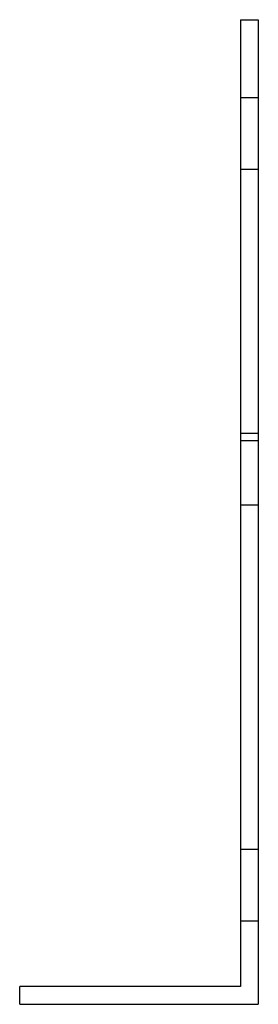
# Model space of a CAD drawing. Header units: millimetres. Extents: x -20 to 20, y -82 to 82.
import ezdxf

# ---------------------------------------------------------------- set-up
doc = ezdxf.new("R2010")
doc.units = ezdxf.units.MM
doc.layers.add('HIDDEN', color=7, linetype='Continuous')
doc.layers.add('THICK', color=7, linetype='Continuous')

msp = doc.modelspace()

# ---------------------------------------------------------------- linework, layer by layer
at = {"layer": 'HIDDEN'}
for p, q in [((17, 82.5), (17, 82.5)), ((17, 82.5), (17, 82.5)), ((20, 82.5), (20, 82.5)), ((20, 82.5), (20, 82.5)), ((17, 69.44), (20, 69.44)), ((17, 69.44), (20, 69.44)), ((17, 57.44), (20, 57.44)), ((17, 57.44), (20, 57.44)), ((17, 13.22), (20, 13.22)), ((17, 13.22), (20, 13.22)), ((17, 12), (20, 12)), ((17, 1.22), (20, 1.22)), ((17, 1.22), (20, 1.22)), ((17, -56.5), (20, -56.5)), ((17, -56.5), (20, -56.5)), ((17, -56.5), (20, -56.5)), ((17, -56.5), (20, -56.5)), ((17, -68.5), (20, -68.5)), ((17, -68.5), (20, -68.5)), ((17, -68.5), (20, -68.5)), ((17, -68.5), (20, -68.5)), ((-20, -79.5), (-20, -79.5)), ((17, -79.5), (17, -79.5)), ((-20, -82.5), (-20, -82.5)), ((20, -82.5), (20, -82.5))]:
    msp.add_line(p, q, dxfattribs=at)
at = {"layer": 'THICK'}
for p, q in [((17, 82.5), (20, 82.5)), ((17, 82.5), (17, -79.5)), ((20, 82.5), (20, -82.5)), ((17, -79.5), (-20, -79.5)), ((-20, -82.5), (-20, -79.5)), ((-20, -82.5), (20, -82.5))]:
    msp.add_line(p, q, dxfattribs=at)

doc.saveas('drawing.dxf')
